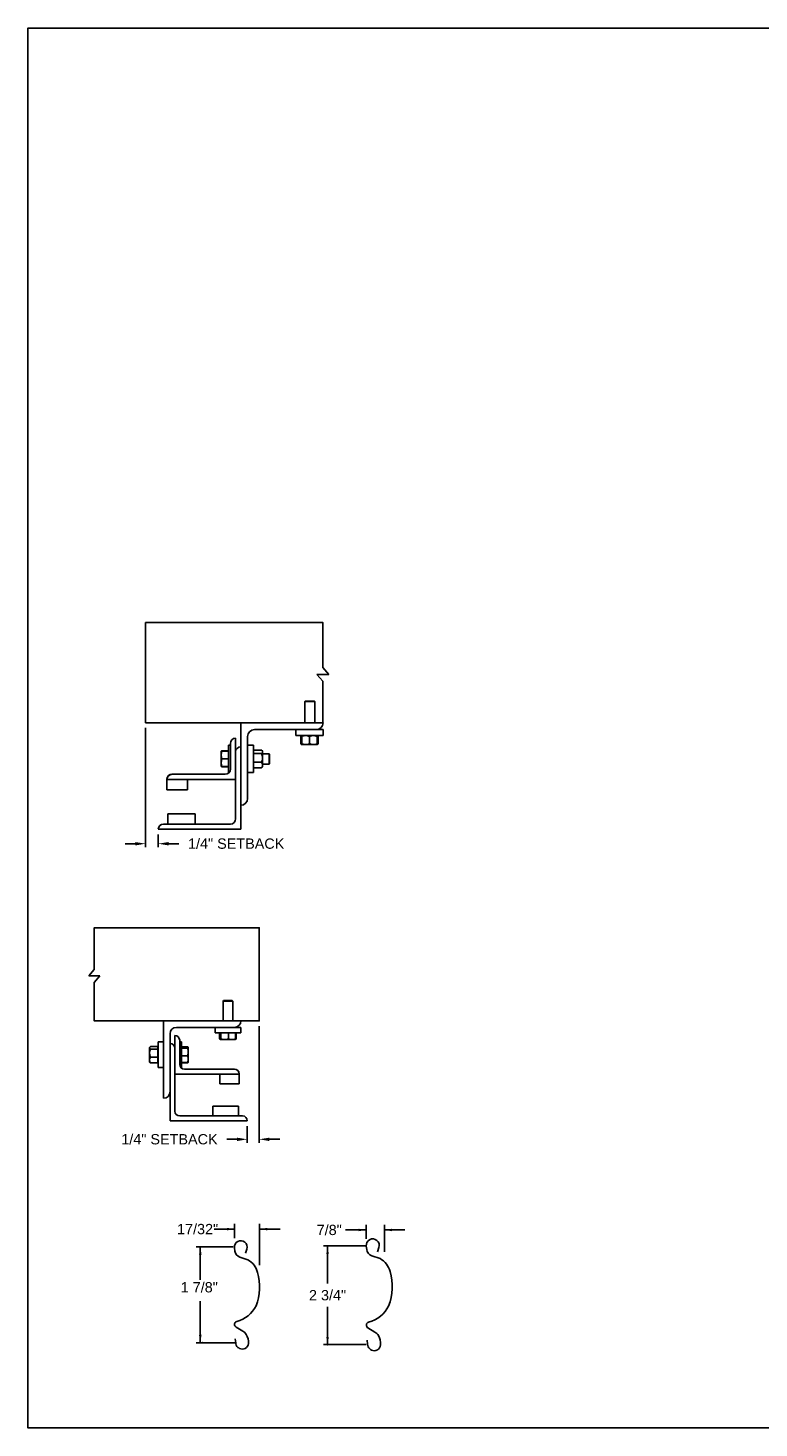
# Model space of a CAD drawing. Header units: inches. Extents: x 169.6 to 213.7, y 195.1 to 266.5.
# Tile 46 of 51: x 169.6 to 176.2, y 234.4 to 247.2. Entities that reach past the tile are written whole.
import ezdxf
from ezdxf.enums import TextEntityAlignment as Align

# ---------------------------------------------------------------- set-up
doc = ezdxf.new("R2010")
doc.units = ezdxf.units.IN
doc.header["$LTSCALE"] = 0.25
doc.header["$MEASUREMENT"] = 0
doc.layers.add('ANNOTATIONS', color=1, linetype='Continuous')
doc.layers.add('DETAILS', color=4, linetype='Continuous')
doc.styles.add('ARIAL', font='arial.ttf', dxfattribs={"height": 0.09375})
doc.dimstyles.new('STANDARD$0', dxfattribs={"dimtxt": 0.09375, "dimasz": 0.09375, "dimexe": 0.03125, "dimexo": 0.046875, "dimgap": 0.09, "dimtad": 0, "dimtih": 1, "dimtoh": 1, "dimdec": 4, "dimzin": 0, "dimdsep": 46, "dimtxsty": 'ARIAL', "dimcen": 0.09, "dimadec": 0, "dimazin": 0, "dimtfac": 1, "dimtdec": 4, "dimtofl": 0, "dimtmove": 0, "dimatfit": 1, "dimfxl": 1, "dimtolj": 1, "dimtzin": 0, "dimarcsym": 0})

# ---------------------------------------------------------------- blocks, each defined once
blk = doc.blocks.new('*D18')
at = {"layer": 'ANNOTATIONS', "color": 0, "lineweight": -2, "transparency": 16777216}
for p, q in [((170.659, 240.815), (170.659, 239.73)), ((170.774, 239.846), (170.774, 239.73)), ((170.565, 239.762), (170.472, 239.762)), ((170.868, 239.762), (170.962, 239.762))]:
    blk.add_line(p, q, dxfattribs=at)
at = {"layer": 'ANNOTATIONS', "color": 0, "transparency": 16777216}
for points in [[(170.565, 239.777), (170.565, 239.746), (170.659, 239.762)], [(170.868, 239.777), (170.868, 239.746), (170.774, 239.762)]]:
    blk.add_solid(points, dxfattribs=at)
at = {"layer": 'defpoints', "color": 0, "transparency": 16777216}
for p in [(170.659, 240.862), (170.774, 239.893), (170.774, 239.762)]:
    blk.add_point(p, dxfattribs=at)
at = {"layer": 'ANNOTATIONS', "color": 0, "transparency": 16777216, "insert": (171.483, 239.762), "char_height": 0.09375, "attachment_point": 5, "style": 'ARIAL'}
blk.add_mtext('\\A1;1/4" SETBACK', dxfattribs=at)
blk = doc.blocks.new('*D19')
at = {"layer": 'ANNOTATIONS', "color": 0, "lineweight": -2, "transparency": 16777216}
for p, q in [((171.692, 238.101), (171.692, 237.041)), ((171.584, 237.193), (171.584, 237.041)), ((171.49, 237.073), (171.397, 237.073)), ((171.786, 237.073), (171.88, 237.073))]:
    blk.add_line(p, q, dxfattribs=at)
at = {"layer": 'ANNOTATIONS', "color": 0, "transparency": 16777216}
for points in [[(171.49, 237.088), (171.49, 237.057), (171.584, 237.073)], [(171.786, 237.088), (171.786, 237.057), (171.692, 237.073)]]:
    blk.add_solid(points, dxfattribs=at)
at = {"layer": 'defpoints', "color": 0, "transparency": 16777216}
for p in [(171.692, 238.148), (171.584, 237.24), (171.584, 237.073)]:
    blk.add_point(p, dxfattribs=at)
at = {"layer": 'ANNOTATIONS', "color": 0, "transparency": 16777216, "insert": (170.876, 237.073), "char_height": 0.09375, "attachment_point": 5, "style": 'ARIAL'}
blk.add_mtext('\\A1;1/4" SETBACK', dxfattribs=at)

msp = doc.modelspace()

# ---------------------------------------------------------------- linework, layer by layer
at = {"layer": 'ANNOTATIONS'}
for p, q in [((171.46897, 236.25588), (171.28147, 236.25588)), ((171.46897, 236.17413), (171.46897, 236.30276)), ((171.69634, 235.92859), (171.69634, 236.30276)), ((171.69634, 236.25588), (171.88384, 236.25588)), ((171.45543, 236.09482), (171.11793, 236.09482)), ((171.15641, 236.09482), (171.15641, 235.79325)), ((171.15641, 235.22294), (171.15641, 235.60013)), ((171.48356, 235.22294), (171.11793, 235.22294))]:
    msp.add_line(p, q, dxfattribs=at)
at = {"layer": 'ANNOTATIONS', "linetype": 'ByBlock'}
for p, q in [((172.66672, 236.24821), (172.47922, 236.24821)), ((172.66672, 236.16646), (172.66672, 236.29509)), ((172.83124, 236.0481), (172.83124, 236.29509)), ((172.83124, 236.24821), (173.01874, 236.24821)), ((172.66589, 236.10508), (172.27796, 236.10508)), ((172.3146, 236.10508), (172.3146, 235.76206)), ((172.3146, 235.20505), (172.3146, 235.54807)), ((172.66589, 235.20505), (172.27796, 235.20505))]:
    msp.add_line(p, q, dxfattribs=at)
at = {"layer": 'ANNOTATIONS'}
for p in [(171.15641, 235.29744), (171.17418, 235.22294)]:
    msp.add_point(p, dxfattribs=at)
at = {"layer": 'ANNOTATIONS', "linetype": 'ByBlock'}
msp.add_point((172.3146, 235.20505), dxfattribs=at)
at = {"layer": 'ANNOTATIONS'}
for points in [[(171.39865, 236.24416), (171.39865, 236.2676), (171.46897, 236.25588)], [(171.76666, 236.2676), (171.76666, 236.24416), (171.69634, 236.25588)], [(171.16813, 236.02449), (171.14469, 236.02449), (171.15641, 236.09482)], [(171.16813, 235.29326), (171.14469, 235.29326), (171.15641, 235.22294)]]:
    msp.add_solid(points, dxfattribs=at)
at = {"layer": 'ANNOTATIONS', "linetype": 'ByBlock'}
for points in [[(172.5964, 236.23649), (172.5964, 236.25993), (172.66672, 236.24821)], [(172.90156, 236.25993), (172.90156, 236.23649), (172.83124, 236.24821)], [(172.32632, 236.02898), (172.30288, 236.02898), (172.3146, 236.0993)], [(172.32632, 235.27537), (172.30288, 235.27537), (172.3146, 235.20505)]]:
    msp.add_solid(points, dxfattribs=at)
at = {"layer": 'defpoints'}
msp.add_lwpolyline([(189.05875, 234.44685), (169.58887, 234.44685), (169.58887, 247.18196), (189.05875, 247.18196)], close=True, dxfattribs=at)
at = {"layer": 'DETAILS'}
for p, q in [((172.32668, 241.30234), (172.27235, 241.36559)), ((172.21802, 241.30234), (172.32668, 241.30234)), ((172.27235, 241.23909), (172.21802, 241.30234)), ((172.11086, 241.05859), (172.10625, 241.05398)), ((172.10625, 240.86184), (172.10625, 241.05398)), ((172.10625, 241.05398), (172.2, 241.05398)), ((172.11086, 241.05859), (172.1954, 241.05859)), ((172.1954, 241.05859), (172.2, 241.05398)), ((172.2, 241.05398), (172.2, 240.86184)), ((171.52434, 239.89309), (171.52434, 240.86184)), ((171.47746, 240.72121), (171.47746, 239.98684)), ((171.58684, 240.17434), (171.58684, 240.73684)), ((171.64934, 240.79934), (172.27434, 240.79934)), ((172.02434, 240.74609), (172.02434, 240.79934)), ((172.27434, 240.74609), (172.02434, 240.74609)), ((172.07335, 240.73851), (172.07028, 240.73671)), ((172.07028, 240.73671), (172.07028, 240.67234)), ((172.07244, 240.73671), (172.07244, 240.67234)), ((172.07587, 240.74337), (172.07886, 240.74594)), ((172.07903, 240.73799), (172.07639, 240.73671)), ((172.07639, 240.73671), (172.07639, 240.67234)), ((172.07903, 240.73671), (172.07903, 240.67234)), ((172.14934, 240.73671), (172.14934, 240.67234)), ((172.21965, 240.73671), (172.21965, 240.67234)), ((172.22228, 240.73671), (172.22228, 240.67234)), ((172.22624, 240.73671), (172.22624, 240.67234)), ((172.2284, 240.73671), (172.2284, 240.67234)), ((172.27434, 240.79934), (172.27434, 240.74609)), ((171.34659, 240.60403), (171.3466, 240.60404)), ((171.34659, 240.60403), (171.34659, 240.60403)), ((171.34659, 240.4634), (171.34659, 240.60403)), ((171.41209, 240.60592), (171.35287, 240.60592)), ((171.41209, 240.60519), (171.35287, 240.60519)), ((171.41209, 240.60515), (171.35287, 240.60515)), ((171.41209, 240.60493), (171.35287, 240.60493)), ((171.41209, 240.60409), (171.35287, 240.60409)), ((171.41209, 240.65871), (171.43059, 240.65871)), ((171.41209, 240.65871), (171.41209, 240.40871)), ((171.43059, 240.67434), (171.43059, 240.43996)), ((171.58684, 240.65871), (171.64009, 240.65871)), ((171.64009, 240.65871), (171.64009, 240.40871)), ((171.64009, 240.60403), (171.64209, 240.60403)), ((171.64209, 240.45321), (171.64209, 240.61421)), ((171.64209, 240.61421), (171.71384, 240.61421)), ((171.64209, 240.58311), (171.71384, 240.58311)), ((171.71821, 240.60983), (171.72321, 240.60403)), ((171.72321, 240.4634), (171.72321, 240.60403)), ((171.72321, 240.58059), (171.78248, 240.58059)), ((171.78248, 240.58059), (171.78709, 240.57598)), ((171.78248, 240.58059), (171.78248, 240.48684)), ((171.78709, 240.57598), (171.78709, 240.49144)), ((172.07335, 240.67054), (172.07028, 240.67234)), ((172.07681, 240.66999), (172.07244, 240.67234)), ((172.07903, 240.66296), (172.07587, 240.66569)), ((172.07903, 240.67106), (172.07639, 240.67234)), ((172.07903, 240.66296), (172.21965, 240.66296)), ((171.34659, 240.4634), (171.34659, 240.4634)), ((171.3466, 240.46337), (171.3466, 240.46338)), ((171.34661, 240.46337), (171.3466, 240.46337)), ((171.34664, 240.46332), (171.34661, 240.46337)), ((171.35264, 240.46334), (171.35287, 240.46249)), ((171.35264, 240.46233), (171.35287, 240.4615)), ((171.41209, 240.53385), (171.35287, 240.53385)), ((171.41209, 240.46347), (171.35287, 240.46347)), ((171.41209, 240.46333), (171.35287, 240.46333)), ((171.41209, 240.46249), (171.35287, 240.46249)), ((171.41209, 240.46228), (171.35287, 240.46228)), ((171.41209, 240.46224), (171.35287, 240.46224)), ((171.41209, 240.4615), (171.35287, 240.4615)), ((171.64209, 240.4634), (171.64009, 240.4634)), ((171.64209, 240.50261), (171.71384, 240.50261)), ((171.64209, 240.45321), (171.71384, 240.45321)), ((171.72321, 240.4634), (171.71821, 240.4576)), ((171.78248, 240.48684), (171.72321, 240.48684)), ((171.78709, 240.49144), (171.78248, 240.48684)), ((170.85246, 240.34963), (170.85246, 240.25246)), ((170.85246, 240.34621), (171.47746, 240.34621)), ((171.38371, 240.39309), (170.89934, 240.39309)), ((171.03996, 240.25246), (171.03996, 240.34621)), ((171.41865, 240.40871), (171.41209, 240.40871)), ((171.64009, 240.40871), (171.58684, 240.40871)), ((170.85246, 240.25246), (171.03996, 240.25246)), ((171.43059, 239.93996), (170.82121, 239.93996)), ((171.11028, 240.03371), (170.86028, 240.03371)), ((170.86028, 240.03371), (170.86028, 239.93996)), ((171.11028, 239.93996), (171.11028, 240.03371)), ((170.77434, 239.89309), (171.52434, 239.89309)), ((170.14123, 238.55937), (170.19176, 238.6182)), ((170.24229, 238.55937), (170.14123, 238.55937)), ((170.19176, 238.50054), (170.24229, 238.55937)), ((171.36878, 238.33411), (171.36446, 238.3298)), ((171.36446, 238.3298), (171.36446, 238.14966)), ((171.45235, 238.3298), (171.36446, 238.3298)), ((171.44804, 238.33411), (171.36878, 238.33411)), ((171.45235, 238.3298), (171.44804, 238.33411)), ((171.45235, 238.14966), (171.45235, 238.3298)), ((170.82247, 238.14966), (170.82247, 237.44654)), ((170.88106, 237.24146), (170.88106, 238.03247)), ((170.93966, 238.09107), (171.5256, 238.09107)), ((171.29122, 238.09107), (171.29122, 238.04114)), ((171.29122, 238.04114), (171.5256, 238.04114)), ((171.3326, 238.04114), (171.3326, 237.98563)), ((171.34079, 238.04114), (171.34079, 237.98563)), ((171.34434, 238.04114), (171.34434, 237.98563)), ((171.41196, 238.04114), (171.41196, 237.98563)), ((171.47603, 238.04114), (171.47603, 237.98563)), ((171.48421, 238.04114), (171.48421, 237.98563)), ((171.5256, 238.04114), (171.5256, 238.09107)), ((170.69714, 237.91089), (170.69462, 237.90796)), ((170.69462, 237.77613), (170.69462, 237.90796)), ((170.77067, 237.91614), (170.70341, 237.91614)), ((170.77067, 237.89418), (170.70341, 237.89418)), ((170.77067, 237.76795), (170.77067, 237.91614)), ((170.77255, 237.90796), (170.77067, 237.90796)), ((170.82247, 237.95923), (170.77255, 237.95923)), ((170.77255, 237.95923), (170.77255, 237.72486)), ((170.92501, 238.01782), (170.92501, 237.32935)), ((170.96896, 237.97388), (170.96896, 237.75415)), ((170.9863, 237.95923), (170.96896, 237.95923)), ((170.9863, 237.72486), (170.9863, 237.95923)), ((170.9863, 237.91536), (171.04182, 237.91536)), ((170.9863, 237.91208), (171.04182, 237.91208)), ((170.9863, 237.90288), (171.04182, 237.90288)), ((171.04771, 237.90796), (171.04647, 237.9101)), ((171.04771, 237.77613), (171.04771, 237.90748)), ((171.33578, 237.98361), (171.34249, 237.97974)), ((171.34256, 237.97974), (171.47425, 237.97974)), ((171.47433, 237.97974), (171.48104, 237.98361)), ((171.48421, 237.98563), (171.47532, 237.98209)), ((171.48099, 237.98359), (171.48421, 237.98563)), ((170.69462, 237.88296), (170.69333, 237.88167)), ((170.69333, 237.88167), (170.69333, 237.80242)), ((170.69333, 237.80242), (170.69462, 237.80113)), ((170.69462, 237.77613), (170.69714, 237.7732)), ((170.77067, 237.82009), (170.70341, 237.82009)), ((170.77067, 237.76795), (170.70341, 237.76795)), ((170.77067, 237.77613), (170.77255, 237.77613)), ((170.9863, 237.83285), (171.04182, 237.83285)), ((170.9863, 237.77201), (171.04182, 237.77201)), ((170.9863, 237.76873), (171.04182, 237.76873)), ((171.04309, 237.77264), (171.04182, 237.76873)), ((171.04647, 237.77399), (171.04771, 237.77613)), ((170.77255, 237.72486), (170.82247, 237.72486)), ((171.51095, 237.66626), (170.92501, 237.66626)), ((170.98015, 237.72486), (170.9863, 237.72486)), ((171.0129, 237.71021), (171.467, 237.71021)), ((171.33517, 237.57837), (171.33517, 237.66626)), ((171.51095, 237.67053), (171.51095, 237.57837)), ((171.51095, 237.57837), (171.33517, 237.57837)), ((170.96896, 237.2854), (171.54024, 237.2854)), ((171.26925, 237.2854), (171.26925, 237.37329)), ((171.26925, 237.37329), (171.50362, 237.37329)), ((171.50362, 237.37329), (171.50362, 237.2854)), ((171.58419, 237.24146), (170.88106, 237.24146))]:
    msp.add_line(p, q, dxfattribs=at)
for points in [[(172.27235, 241.36559), (172.27235, 241.77384), (170.65901, 241.77384), (170.65901, 240.86184), (172.27434, 240.86184)], [(172.27235, 240.86184), (172.27235, 241.23909)], [(170.19176, 238.6182), (170.19176, 238.9979), (171.69231, 238.9979), (171.69231, 238.14966), (170.19176, 238.14966), (170.19176, 238.50054)]]:
    msp.add_lwpolyline(points, dxfattribs=at)
msp.add_lwpolyline([(171.56703, 236.0367), (171.57958, 236.07502, 1.25136537), (171.46771, 236.08558), (171.47151, 236.05613, 0.28712033), (171.51726, 236.00041), (171.58897, 235.97632, -0.22337537), (171.67661, 235.86158, -0.17060067), (171.6643, 235.55806, -0.22026111), (171.48818, 235.41685, 0.64862145), (171.48229, 235.36542), (171.5439, 235.32899, -0.11918191), (171.57514, 235.29862, -0.14967798), (171.59419, 235.21687), (171.59404, 235.21515, -0.533076), (171.51356, 235.17077, -0.02656611), (171.49825, 235.18026, -0.19330383), (171.47874, 235.22288), (171.47526, 235.25794)], format="xyb", dxfattribs=at)
at = {"layer": 'DETAILS', "linetype": 'Continuous'}
msp.add_lwpolyline([(172.76953, 236.04984), (172.78248, 236.08938, 1.25136537), (172.66705, 236.10028), (172.67097, 236.06989, 0.28712033), (172.71818, 236.0124), (172.79217, 235.98754, -0.22337537), (172.8826, 235.86914, -0.17060067), (172.8699, 235.55596, -0.22026111), (172.68817, 235.41026, 0.64862142), (172.68209, 235.35718), (172.74566, 235.3196, -0.11918191), (172.7779, 235.28826, -0.14967798), (172.79756, 235.20391), (172.7974, 235.20213, -0.533076), (172.71436, 235.15633, -0.02656611), (172.69856, 235.16613, -0.19330383), (172.67843, 235.21011), (172.67484, 235.24629)], format="xyb", dxfattribs=at)
at = {"layer": 'DETAILS'}
for centre, radius, start, end in [((172.21184, 240.86184), 0.0625, 270, 0), ((171.47746, 240.67434), 0.04688, 90, 180), ((171.64934, 240.73684), 0.0625, 90, 180), ((171.52434, 240.59621), 0.04688, 90, 180), ((171.38371, 240.43996), 0.04688, 270, 0), ((170.89769, 240.34785), 0.04527, 87.917978, 177.754387), ((170.89934, 240.34621), 0.04688, 90, 180), ((171.52434, 240.17434), 0.0625, 270, 0), ((170.82121, 239.89309), 0.04688, 90, 180), ((171.43059, 239.98684), 0.04688, 270, 0), ((171.467, 238.14966), 0.05859, 270, 0), ((170.93966, 238.03247), 0.05859, 90, 180), ((170.88106, 237.90064), 0.04395, 0, 90), ((170.92501, 237.97388), 0.04395, 0, 90), ((171.0129, 237.75415), 0.04395, 180, 270), ((171.46854, 237.6678), 0.04244, 2.245613, 92.082022), ((171.467, 237.66626), 0.04395, 0, 90), ((170.82247, 237.50513), 0.05859, 270, 0), ((170.96896, 237.32935), 0.04395, 180, 270), ((171.54024, 237.24146), 0.04395, 0, 90)]:
    msp.add_arc(centre, radius, start, end, dxfattribs=at)
for points, knots in [([(172.07028, 240.73671), (172.07209, 240.73958), (172.07391, 240.74247), (172.07586, 240.74335), (172.07587, 240.74336)], [0, 0, 0, 0, 0.99332562, 1, 1, 1, 1]), ([(172.07244, 240.73671), (172.07311, 240.73808), (172.07471, 240.74131), (172.07646, 240.74425), (172.07755, 240.74473), (172.07766, 240.74478)], [0, 0, 0, 0, 0.39860917, 0.94310679, 1, 1, 1, 1]), ([(172.07903, 240.74002), (172.07851, 240.73983), (172.07625, 240.73899), (172.0741, 240.7377), (172.07244, 240.73671)], [0, 0, 0, 0, 0.22784114, 1, 1, 1, 1]), ([(172.11418, 240.74609), (172.10926, 240.74573), (172.09924, 240.74501), (172.08759, 240.7408), (172.08096, 240.73763), (172.07903, 240.73671)], [0, 0, 0, 0, 0.40629057, 0.82726642, 1, 1, 1, 1]), ([(172.07903, 240.73671), (172.07903, 240.73811), (172.07903, 240.7414), (172.07903, 240.7452), (172.07903, 240.74579), (172.07903, 240.74609)], [0, 0, 0, 0, 0.26545991, 0.62807649, 1, 1, 1, 1]), ([(172.14934, 240.73671), (172.14387, 240.73918), (172.13274, 240.74419), (172.12058, 240.74607), (172.11435, 240.74609), (172.11418, 240.74609)], [0, 0, 0, 0, 0.48434141, 0.98632773, 1, 1, 1, 1]), ([(172.18449, 240.74609), (172.17957, 240.74573), (172.16955, 240.74501), (172.1579, 240.7408), (172.15127, 240.73763), (172.14934, 240.73671)], [0, 0, 0, 0, 0.40629057, 0.82726642, 1, 1, 1, 1]), ([(172.21965, 240.73671), (172.21418, 240.73918), (172.20305, 240.74419), (172.19089, 240.74607), (172.18466, 240.74609), (172.18449, 240.74609)], [0, 0, 0, 0, 0.48434141, 0.98632773, 1, 1, 1, 1]), ([(172.21965, 240.73671), (172.21965, 240.73811), (172.21965, 240.7414), (172.21965, 240.7452), (172.21965, 240.74579), (172.21965, 240.74609)], [0, 0, 0, 0, 0.26545991, 0.62807649, 1, 1, 1, 1]), ([(172.21982, 240.74579), (172.22012, 240.74537), (172.2208, 240.74446), (172.22162, 240.7407), (172.22212, 240.7377), (172.22228, 240.73671)], [0, 0, 0, 0, 0.36178326, 0.79041419, 1, 1, 1, 1]), ([(172.22102, 240.74464), (172.22129, 240.74448), (172.2226, 240.74375), (172.22434, 240.74067), (172.22577, 240.73769), (172.22624, 240.73671)], [0, 0, 0, 0, 0.15175447, 0.72144224, 1, 1, 1, 1]), ([(172.2284, 240.73671), (172.22659, 240.73958), (172.22477, 240.74247), (172.22281, 240.74335), (172.2228, 240.74336)], [0, 0, 0, 0, 0.99332562, 1, 1, 1, 1]), ([(171.35287, 240.60409), (171.35111, 240.59839), (171.34757, 240.58688), (171.34692, 240.57497), (171.34659, 240.56897)], [0, 0, 0, 0, 0.49545796, 1, 1, 1, 1]), ([(171.34659, 240.60403), (171.3468, 240.60403), (171.34723, 240.60405), (171.34991, 240.60407), (171.35211, 240.60409), (171.35287, 240.60409)], [0, 0, 0, 0, 0.3928666, 0.79169603, 1, 1, 1, 1]), ([(171.34659, 240.56897), (171.3466, 240.56814), (171.34665, 240.56183), (171.34802, 240.54994), (171.35124, 240.53925), (171.35287, 240.53385)], [0, 0, 0, 0, 0.07010266, 0.53079095, 1, 1, 1, 1]), ([(171.35287, 240.60493), (171.35152, 240.60482), (171.34882, 240.60458), (171.34692, 240.60429), (171.34672, 240.6041), (171.34665, 240.60404)], [0, 0, 0, 0, 0.39883061, 0.80149747, 1, 1, 1, 1]), ([(171.35287, 240.60515), (171.35152, 240.605), (171.34882, 240.60471), (171.34693, 240.60435), (171.34673, 240.60412), (171.34667, 240.60405)], [0, 0, 0, 0, 0.40277376, 0.80942169, 1, 1, 1, 1]), ([(171.35287, 240.60592), (171.35153, 240.60568), (171.34883, 240.60518), (171.34698, 240.60457), (171.34678, 240.60421), (171.34672, 240.60411)], [0, 0, 0, 0, 0.41812145, 0.84026469, 1, 1, 1, 1]), ([(171.71384, 240.61421), (171.71523, 240.6129), (171.71853, 240.60978), (171.72233, 240.60459), (171.72292, 240.60066), (171.72321, 240.59866)], [0, 0, 0, 0, 0.26545991, 0.62807649, 1, 1, 1, 1]), ([(171.72321, 240.59866), (171.7232, 240.59831), (171.72314, 240.59598), (171.7216, 240.59163), (171.71785, 240.58682), (171.71483, 240.58403), (171.71384, 240.58311)], [0, 0, 0, 0, 0.06653229, 0.43528257, 0.81455084, 1, 1, 1, 1]), ([(171.71384, 240.58311), (171.7163, 240.57685), (171.72132, 240.56411), (171.7232, 240.55019), (171.72321, 240.54305), (171.72321, 240.54286)], [0, 0, 0, 0, 0.48434141, 0.98632773, 1, 1, 1, 1]), ([(172.07028, 240.67234), (172.07209, 240.66947), (172.07391, 240.66659), (172.07586, 240.6657), (172.07587, 240.66569)], [0, 0, 0, 0, 0.99332562, 1, 1, 1, 1]), ([(172.07244, 240.67234), (172.07311, 240.67097), (172.07471, 240.66774), (172.07646, 240.6648), (172.07755, 240.66432), (172.07766, 240.66427)], [0, 0, 0, 0, 0.39860917, 0.94310679, 1, 1, 1, 1]), ([(172.07639, 240.67234), (172.07663, 240.67095), (172.07719, 240.66767), (172.07802, 240.66419), (172.07861, 240.66364), (172.07886, 240.66342)], [0, 0, 0, 0, 0.30001685, 0.70983799, 1, 1, 1, 1]), ([(172.11418, 240.66296), (172.10926, 240.66332), (172.09924, 240.66405), (172.08759, 240.66825), (172.08096, 240.67142), (172.07903, 240.67234)], [0, 0, 0, 0, 0.40629057, 0.82726642, 1, 1, 1, 1]), ([(172.07903, 240.67234), (172.07903, 240.67095), (172.07903, 240.66765), (172.07903, 240.66385), (172.07903, 240.66326), (172.07903, 240.66296)], [0, 0, 0, 0, 0.26545991, 0.62807649, 1, 1, 1, 1]), ([(172.14934, 240.67234), (172.14387, 240.66988), (172.13274, 240.66486), (172.12058, 240.66298), (172.11435, 240.66296), (172.11418, 240.66296)], [0, 0, 0, 0, 0.48434141, 0.98632773, 1, 1, 1, 1]), ([(172.18449, 240.66296), (172.17957, 240.66332), (172.16955, 240.66405), (172.1579, 240.66825), (172.15127, 240.67142), (172.14934, 240.67234)], [0, 0, 0, 0, 0.40629057, 0.82726642, 1, 1, 1, 1]), ([(172.21965, 240.67234), (172.21418, 240.66988), (172.20305, 240.66486), (172.19089, 240.66298), (172.18466, 240.66296), (172.18449, 240.66296)], [0, 0, 0, 0, 0.48434141, 0.98632773, 1, 1, 1, 1]), ([(172.21965, 240.67234), (172.21965, 240.67095), (172.21965, 240.66765), (172.21965, 240.66385), (172.21965, 240.66326), (172.21965, 240.66296)], [0, 0, 0, 0, 0.26545991, 0.62807649, 1, 1, 1, 1]), ([(172.21982, 240.66327), (172.22012, 240.66368), (172.2208, 240.66459), (172.22162, 240.66835), (172.22212, 240.67135), (172.22228, 240.67234)], [0, 0, 0, 0, 0.36127383, 0.7902469, 1, 1, 1, 1]), ([(172.22102, 240.66442), (172.22129, 240.66457), (172.2226, 240.66531), (172.22434, 240.66838), (172.22577, 240.67136), (172.22624, 240.67234)], [0, 0, 0, 0, 0.15175447, 0.72144224, 1, 1, 1, 1]), ([(172.2284, 240.67234), (172.22659, 240.66947), (172.22477, 240.66659), (172.22281, 240.6657), (172.2228, 240.66569)], [0, 0, 0, 0, 0.993325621, 1, 1, 1, 1]), ([(171.35287, 240.53385), (171.35111, 240.52813), (171.34757, 240.5166), (171.34692, 240.50467), (171.34659, 240.49866)], [0, 0, 0, 0, 0.49545796, 1, 1, 1, 1]), ([(171.34659, 240.49866), (171.3466, 240.49782), (171.34665, 240.49151), (171.34802, 240.4796), (171.35124, 240.46888), (171.35287, 240.46347)], [0, 0, 0, 0, 0.070102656, 0.530790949, 1, 1, 1, 1]), ([(171.35287, 240.46347), (171.35211, 240.46346), (171.34993, 240.46345), (171.34725, 240.46343), (171.34681, 240.46341), (171.34659, 240.4634)], [0, 0, 0, 0, 0.2083045, 0.6015254, 1, 1, 1, 1]), ([(171.34659, 240.4634), (171.34666, 240.4634), (171.34687, 240.46338), (171.3488, 240.46336), (171.35151, 240.46334), (171.35287, 240.46333)], [0, 0, 0, 0, 0.22973043, 0.61267004, 1, 1, 1, 1]), ([(171.72321, 240.54286), (171.72286, 240.53723), (171.72213, 240.52576), (171.71793, 240.51242), (171.71476, 240.50482), (171.71384, 240.50261)], [0, 0, 0, 0, 0.40629057, 0.82726642, 1, 1, 1, 1]), ([(171.71384, 240.50261), (171.7163, 240.49877), (171.72132, 240.49095), (171.7232, 240.48241), (171.72321, 240.47803), (171.72321, 240.47791)], [0, 0, 0, 0, 0.484341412, 0.986327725, 1, 1, 1, 1]), ([(171.72321, 240.47791), (171.72286, 240.47446), (171.72213, 240.46742), (171.71793, 240.45923), (171.71476, 240.45457), (171.71384, 240.45321)], [0, 0, 0, 0, 0.40629057, 0.82726642, 1, 1, 1, 1]), ([(171.71805, 240.45769), (171.71764, 240.45711), (171.71653, 240.45558), (171.71488, 240.45413), (171.71384, 240.45321)], [0, 0, 0, 0, 0.37432244, 1, 1, 1, 1]), ([(170.70341, 237.91614), (170.7021, 237.91521), (170.69901, 237.91301), (170.69545, 237.90934), (170.6949, 237.90657), (170.69462, 237.90516)], [0, 0, 0, 0, 0.26545991, 0.62807649, 1, 1, 1, 1]), ([(170.69462, 237.90516), (170.69463, 237.90491), (170.69469, 237.90326), (170.69613, 237.90019), (170.69965, 237.8968), (170.70248, 237.89483), (170.70341, 237.89418)], [0, 0, 0, 0, 0.06653229, 0.43528257, 0.81455084, 1, 1, 1, 1]), ([(170.70341, 237.89418), (170.7011, 237.88842), (170.6964, 237.87669), (170.69464, 237.86388), (170.69462, 237.85731), (170.69462, 237.85714)], [0, 0, 0, 0, 0.48434141, 0.98632773, 1, 1, 1, 1]), ([(171.04182, 237.91536), (171.04254, 237.91471), (171.0445, 237.91297), (171.04567, 237.91119), (171.04642, 237.91007)], [0, 0, 0, 0, 0.36956739, 1, 1, 1, 1]), ([(171.04182, 237.91208), (171.04253, 237.91176), (171.04458, 237.91086), (171.04709, 237.90933), (171.0475, 237.9081), (171.04771, 237.90748)], [0, 0, 0, 0, 0.2083045, 0.6015254, 1, 1, 1, 1]), ([(171.04771, 237.90748), (171.04763, 237.90712), (171.04744, 237.90617), (171.04563, 237.90462), (171.04309, 237.90346), (171.04182, 237.90288)], [0, 0, 0, 0, 0.22973043, 0.61267004, 1, 1, 1, 1]), ([(171.04182, 237.90288), (171.04346, 237.8972), (171.04678, 237.88572), (171.0474, 237.87385), (171.04771, 237.86787)], [0, 0, 0, 0, 0.49545796, 1, 1, 1, 1]), ([(171.34279, 237.98076), (171.34142, 237.98114), (171.33797, 237.98209), (171.33463, 237.9843), (171.3326, 237.98563)], [0, 0, 0, 0, 0.39613311, 1, 1, 1, 1]), ([(171.34256, 237.97974), (171.34252, 237.97975), (171.3422, 237.9798), (171.3416, 237.98108), (171.34106, 237.9841), (171.34079, 237.98563)], [0, 0, 0, 0, 0.07010266, 0.53079095, 1, 1, 1, 1]), ([(171.34434, 237.98563), (171.34405, 237.98398), (171.34347, 237.98066), (171.34287, 237.98005), (171.34256, 237.97974)], [0, 0, 0, 0, 0.49545796, 1, 1, 1, 1]), ([(171.37815, 237.97974), (171.37735, 237.97975), (171.37128, 237.9798), (171.35984, 237.98108), (171.34954, 237.9841), (171.34434, 237.98563)], [0, 0, 0, 0, 0.07010266, 0.53079095, 1, 1, 1, 1]), ([(171.41196, 237.98563), (171.40647, 237.98398), (171.39539, 237.98066), (171.38393, 237.98005), (171.37815, 237.97974)], [0, 0, 0, 0, 0.49545796, 1, 1, 1, 1]), ([(171.444, 237.97974), (171.43974, 237.97994), (171.43115, 237.98034), (171.42048, 237.98285), (171.41414, 237.98492), (171.41196, 237.98563)], [0, 0, 0, 0, 0.3928666, 0.79169603, 1, 1, 1, 1]), ([(171.47603, 237.98563), (171.47201, 237.98436), (171.46394, 237.98183), (171.45317, 237.98), (171.44648, 237.97981), (171.444, 237.97974)], [0, 0, 0, 0, 0.38329119, 0.77026914, 1, 1, 1, 1]), ([(171.47425, 237.97974), (171.4743, 237.97975), (171.47462, 237.9798), (171.47522, 237.98108), (171.47576, 237.9841), (171.47603, 237.98563)], [0, 0, 0, 0, 0.07010266, 0.53079095, 1, 1, 1, 1]), ([(170.69462, 237.85714), (170.69495, 237.85195), (170.69563, 237.84139), (170.69958, 237.82912), (170.70254, 237.82212), (170.70341, 237.82009)], [0, 0, 0, 0, 0.40629057, 0.82726642, 1, 1, 1, 1]), ([(170.70341, 237.82009), (170.7011, 237.81604), (170.6964, 237.80778), (170.69464, 237.79877), (170.69462, 237.79414), (170.69462, 237.79402)], [0, 0, 0, 0, 0.48434141, 0.98632773, 1, 1, 1, 1]), ([(170.69462, 237.79402), (170.69495, 237.79037), (170.69563, 237.78294), (170.69958, 237.7743), (170.70254, 237.76938), (170.70341, 237.76795)], [0, 0, 0, 0, 0.40629057, 0.82726642, 1, 1, 1, 1]), ([(170.69726, 237.77325), (170.6983, 237.77213), (170.69995, 237.77032), (170.70246, 237.7686), (170.70341, 237.76795)], [0, 0, 0, 0, 0.62450971, 1, 1, 1, 1]), ([(171.04771, 237.86787), (171.0477, 237.86704), (171.04764, 237.86075), (171.04636, 237.8489), (171.04334, 237.83823), (171.04182, 237.83285)], [0, 0, 0, 0, 0.07010266, 0.53079095, 1, 1, 1, 1]), ([(171.04182, 237.83285), (171.04346, 237.82791), (171.04678, 237.81794), (171.0474, 237.80763), (171.04771, 237.80243)], [0, 0, 0, 0, 0.49545796, 1, 1, 1, 1]), ([(171.04771, 237.80243), (171.0477, 237.80171), (171.04764, 237.79625), (171.04636, 237.78595), (171.04334, 237.77669), (171.04182, 237.77201)], [0, 0, 0, 0, 0.07010266, 0.53079095, 1, 1, 1, 1]), ([(171.04182, 237.77201), (171.04306, 237.77259), (171.04556, 237.77375), (171.04719, 237.77497), (171.04738, 237.77561), (171.0474, 237.77564)], [0, 0, 0, 0, 0.483809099, 0.972271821, 1, 1, 1, 1]), ([(171.04182, 237.76873), (171.04316, 237.76992), (171.04512, 237.77166), (171.04599, 237.77345), (171.04627, 237.77402)], [0, 0, 0, 0, 0.68088301, 1, 1, 1, 1])]:
    msp.add_open_spline(points, degree=3, knots=knots, dxfattribs=at)

# ---------------------------------------------------------------- texts
at = {"layer": 'ANNOTATIONS', "style": 'ARIAL'}
msp.add_text('1 7/8"', height=0.09375, dxfattribs=at).set_placement((170.97856, 235.68036))
at = {"layer": 'ANNOTATIONS', "linetype": 'Continuous', "style": 'ARIAL'}
msp.add_text('2 3/4"', height=0.09375, dxfattribs=at).set_placement((172.3146, 235.65506), align=Align.MIDDLE_CENTER)
at = {"layer": 'ANNOTATIONS', "insert": (171.13211, 236.25588), "char_height": 0.09375, "attachment_point": 5, "style": 'ARIAL'}
msp.add_mtext('17/32"', dxfattribs=at)
at = {"layer": 'ANNOTATIONS', "linetype": 'Continuous', "insert": (172.32987, 236.24821), "char_height": 0.09375, "attachment_point": 5, "style": 'ARIAL'}
msp.add_mtext('7/8"', dxfattribs=at)

# ---------------------------------------------------------------- dimensions: what is measured, and where the dimension line sits
at = {"layer": 'ANNOTATIONS'}
dim = msp.add_linear_dim(base=(170.77434, 239.76161), p1=(170.65901, 240.86184), p2=(170.77434, 239.89309), text='1/4" SETBACK', dimstyle='STANDARD$0', override={"dimarcsym": 1}, dxfattribs=at)
dim.commit()
dim.dimension.update_dxf_attribs({"geometry": '*D18', "text_midpoint": (171.48273, 239.76161), "dimtype": 160})
dim = msp.add_linear_dim(base=(171.58419, 237.07275), p1=(171.69231, 238.14833), p2=(171.58419, 237.24013), angle=180, text='1/4" SETBACK', dimstyle='STANDARD$0', override={"dimarcsym": 1}, dxfattribs=at)
dim.commit()
dim.dimension.update_dxf_attribs({"geometry": '*D19', "text_midpoint": (170.8758, 237.07275)})

doc.saveas('drawing.dxf')
